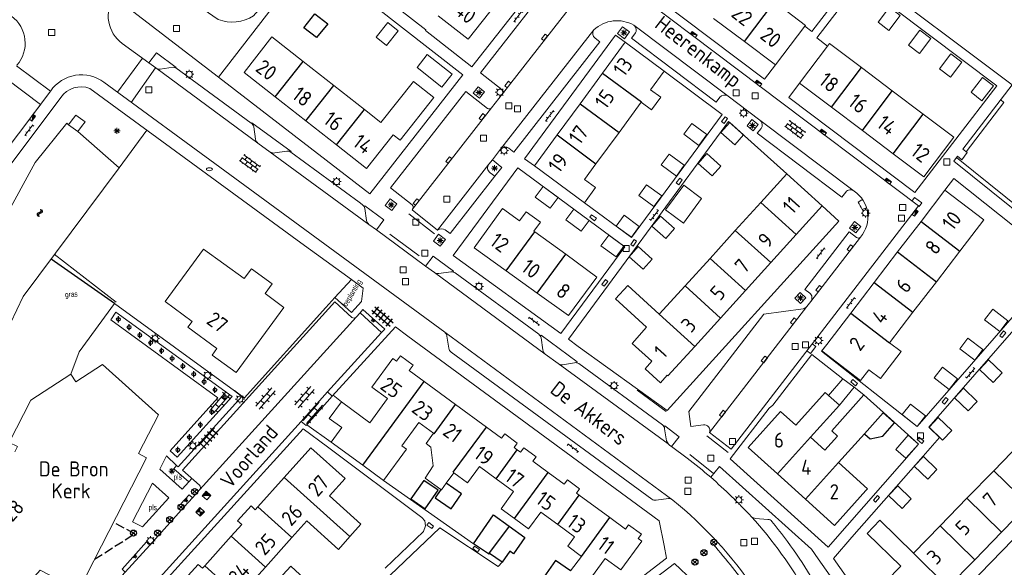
# Model space of a CAD drawing. Extents: x 168769 to 512904, y 516715 to 1559940.
# Tile 124 of 256: x 169807 to 169969, y 519538 to 519628. Entities that reach past the tile are written whole.
import ezdxf

# ---------------------------------------------------------------- set-up
doc = ezdxf.new("R2010")
doc.units = 0
doc.header["$MEASUREMENT"] = 0
doc.linetypes.add('OVERBOUW', pattern=[2, 1.5, -0.5])
doc.layers.get('0').update_dxf_attribs({"linetype": 'CONTINUOUS'})
for name, color, linetype, lineweight in [('B01_HOOFDGEBOUW', 10, 'CONTINUOUS', 0), ('B02_bijgebouw', 12, 'CONTINUOUS', 0), ('B04_KUNSTWERK', 32, 'CONTINUOUS', 0), ('B07_scheidingsmuur', 14, 'CONTINUOUS', 25), ('B16_LUIFEL', 6, 'OVERBOUW', 25), ('Q04_wegmarkering', 7, 'CONTINUOUS', 0), ('Q21_LANTAARNPAAL', 7, 'CONTINUOUS', 18), ('Q23_kolk', 7, 'CONTINUOUS', 18), ('Q26_BOOM', 7, 'CONTINUOUS', 18), ('Q28_rioolput', 7, 'CONTINUOUS', 18), ('Q722_RIOOLPUT_RWA', 5, 'CONTINUOUS', 18), ('Q723_RIOOLPUT_DWA', 32, 'CONTINUOUS', 18), ('Q92_BRANDKRAAN', 7, 'CONTINUOUS', 0), ('Q97_TROTTOIRKOLK', 7, 'CONTINUOUS', 0), ('S02_symb_open_verh', 7, 'CONTINUOUS', 13), ('T04_Haag', 72, 'CONTINUOUS', 0), ('T09_INSTEEKSLOOT', 72, 'CONTINUOUS', 0), ('T51_CULTUURSCHEIDING', 3, 'CONTINUOUS', 0), ('V00_kant_verharding', 252, 'CONTINUOUS', 0), ('V012_Kant_beton_verh', 252, 'CONTINUOUS', 0), ('V02_Kant_open_verh', 253, 'CONTINUOUS', 0), ('V03_kant_tegel_verh', 254, 'CONTINUOUS', 13), ('V04_Kant_op_inrit', 254, 'CONTINUOUS', 13), ('V11_VERKEERSDREMPEL', 7, 'CONTINUOUS', 0), ('W00_KANT_WATER', 140, 'CONTINUOUS', 0), ('Z19_Overigetekst', 7, 'CONTINUOUS', 0)]:
    doc.layers.add(name, color=color, linetype=linetype, lineweight=lineweight)
for name, color, linetype in [('B11_dakrand_hoofdgebouw', 20, 'CONTINUOUS'), ('B14_dakrand_bijgebouw', 30, 'CONTINUOUS'), ('Q22_Paal_steen', 32, 'CONTINUOUS'), ('Q51_fietsenrek', 32, 'CONTINUOUS'), ('S03_Tegels', 7, 'CONTINUOUS'), ('S04_Talud', 7, 'CONTINUOUS'), ('S05_Water', 132, 'CONTINUOUS'), ('T10_cultuurscheiding', 3, 'CONTINUOUS'), ('Z02_Huisnummer', 253, 'CONTINUOUS'), ('Z05_Cultuuraanduiding', 3, 'CONTINUOUS'), ('Z06_STRAATNAAM', 7, 'CONTINUOUS'), ('Z09_FUNCTIEAANDUIDING', 7, 'CONTINUOUS')]:
    doc.layers.add(name, color=color, linetype=linetype)
doc.styles.add('ISOCP', font='isocp.shx', dxfattribs={"height": 1.8})
doc.styles.get("Standard").update_dxf_attribs({"font": 'ISOB.SHX'})

# ---------------------------------------------------------------- blocks, each defined once
blk = doc.blocks.new('Q26')
at = {"color": 0}
for p, q in [((-1, 0), (1, 0)), ((-0.7, 0.7), (0.7, -0.7)), ((0.7, 0.7), (-0.7, -0.7)), ((0, 1), (0, -1))]:
    blk.add_line(p, q, dxfattribs=at)
blk = doc.blocks.new('Q92')
at = {"color": 0}
blk.add_ellipse((0, 0), major_axis=(-0.991, 0), ratio=0.499983, start_param=1.570796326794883, end_param=7.853981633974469, dxfattribs=at)
blk = doc.blocks.new('S024')
at = {"color": 0}
for p, q in [((0, 1.2), (6.7, 1.2)), ((0, 0), (6.7, 0)), ((0.2, 1.2), (0.2, 0)), ((1.25, 1.5), (1.25, 1.2)), ((1.25, 0), (1.25, -1.2)), ((2.3, 1.2), (2.3, 0)), ((3.35, 1.5), (3.35, 1.2)), ((3.35, 0), (3.35, -1.2)), ((4.4, 1.2), (4.4, 0)), ((5.45, 1.5), (5.45, 1.2)), ((5.45, 0), (5.45, -1.2)), ((6.5, 1.2), (6.5, 0)), ((0, -1.2), (6.7, -1.2)), ((0.2, -1.2), (0.2, -1.5)), ((2.3, -1.2), (2.3, -1.5)), ((4.4, -1.2), (4.4, -1.5)), ((6.5, -1.2), (6.5, -1.5))]:
    blk.add_line(p, q, dxfattribs=at)
blk = doc.blocks.new('S05')
at = {"color": 0}
for p, q in [((0.08, 0.3), (0.38, 0.59)), ((0.11, -0.19), (0.41, 0.09)), ((0.38, 0.59), (0.68, 0.71)), ((0.41, 0.09), (0.71, 0.21)), ((0.68, 0.71), (1.01, 0.62)), ((0.71, 0.21), (1.02, 0.12)), ((1.01, 0.62), (1.33, 0.37)), ((1.02, 0.12), (1.36, -0.12)), ((1.33, 0.37), (1.66, 0.13)), ((1.66, 0.13), (1.97, 0.04)), ((1.97, 0.04), (2.28, 0.16)), ((2.28, 0.16), (2.58, 0.44)), ((1.36, -0.12), (1.68, -0.37)), ((1.68, -0.37), (2, -0.46)), ((2, -0.46), (2.31, -0.33)), ((2.31, -0.33), (2.61, -0.05))]:
    blk.add_line(p, q, dxfattribs=at)
blk = doc.blocks.new('Q23')
at = {"color": 0}
blk.add_lwpolyline([(0.99, -0.5), (-0.99, -0.5), (-0.99, 0.5), (0.99, 0.5), (0.99, -0.5)], dxfattribs=at)
blk = doc.blocks.new('Q28')
at = {"color": 0}
blk.add_lwpolyline([(1, 1), (1, -1), (-1, -1), (-1, 1)], close=True, dxfattribs=at)
blk = doc.blocks.new('Q21')
at = {"color": 0}
for points in [[(-1.5, 0), (-1, 0)], [(-1.06, 1.06), (-0.71, 0.71)], [(0, 1.5), (0, 1)], [(1.06, 1.06), (0.71, 0.71)], [(1.5, 0), (1, 0)], [(-1.06, -1.06), (-0.71, -0.71)], [(0, -1.5), (0, -1)], [(1.06, -1.06), (0.71, -0.71)]]:
    blk.add_lwpolyline(points, dxfattribs=at)
blk.add_circle((0, 0), 1, dxfattribs=at)
blk = doc.blocks.new('Q97')
blk.add_hatch(color=256).paths.add_polyline_path([(-1, 1), (-1, 0), (1, 1)])
blk.add_line((1, 1), (-1, 0))
at = {"color": 0}
for points in [[(-1, 0), (-1, 1), (1, 1), (1, 0), (-1, 0)], [(0, 0.8), (0, 1)]]:
    blk.add_lwpolyline(points, dxfattribs=at)
blk = doc.blocks.new('S026')
for p, q in [((0, 0), (4.4, 0)), ((0.2, 0.5), (0.2, 0)), ((1.2, 0), (1.2, -0.5)), ((2.2, 0.5), (2.2, 0)), ((3.2, 0), (3.2, -0.5)), ((4.2, 0.5), (4.2, 0))]:
    blk.add_line(p, q)
blk = doc.blocks.new('Q723')
for points in [[(-1, 1), (1, -1)], [(-1, -1), (1, 1)], [(-1, -1), (1, -1), (1, 1), (-1, 1), (-1, -1)], [(0.8, 0.8), (-0.8, 0.8)], [(0.6, 0.6), (-0.6, 0.6)], [(0.4, 0.4), (-0.4, 0.4)], [(0.2, 0.2), (-0.2, 0.2)], [(0.8, -0.8), (-0.8, -0.8)], [(0.6, -0.6), (-0.6, -0.6)], [(0.4, -0.4), (-0.4, -0.4)], [(0.2, -0.2), (-0.2, -0.2)]]:
    blk.add_lwpolyline(points)
blk = doc.blocks.new('Q722')
for points in [[(-1, 1), (1, -1)], [(-1, -1), (1, -1), (1, 1), (-1, 1), (-1, -1)], [(-0.8, 0.8), (-1, 0.8)], [(-0.6, 0.6), (-1, 0.6)], [(-0.4, 0.4), (-1, 0.4)], [(-0.2, 0.2), (-1, 0.2)], [(-1, 0), (0, 0)], [(0.2, -0.2), (-1, -0.2)], [(0.4, -0.4), (-1, -0.4)], [(0.6, -0.6), (-1, -0.6)], [(0.8, -0.8), (-1, -0.8)]]:
    blk.add_lwpolyline(points)
blk = doc.blocks.new('Q22')
for points in [[(-0.719, -0.672), (0.702, 0.706)], [(-0.712, 0.671), (0.715, -0.672)]]:
    blk.add_lwpolyline(points)
blk.add_circle((0, 0), 1)
blk = doc.blocks.new('Q51')
blk.add_lwpolyline([(0, -1), (0, 1)])
blk.add_circle((0, 0), 0.6)
blk = doc.blocks.new('talud')
for p, q in [((0, 0.5), (0.5, 0.5)), ((0, 0.25), (1, 0.25)), ((0, 0), (0.5, 0)), ((0, -0.25), (1, -0.25)), ((0, -0.5), (0.5, -0.5))]:
    blk.add_line(p, q)
blk = doc.blocks.new('KLINKERS6')
for points in [[(-4, 0.75), (4, 0.75)], [(-3, 0.75), (-3, 1.6)], [(-1.5, -0.75), (-1.5, 0.75)], [(0, 0.75), (0, 1.6)], [(1.5, -0.75), (1.5, 0.75)], [(3, 0.75), (3, 1.6)], [(-4, -0.75), (4, -0.75)], [(-3, -1.6), (-3, -0.75)], [(0, -1.6), (0, -0.75)], [(3, -1.6), (3, -0.75)]]:
    blk.add_lwpolyline(points)
blk = doc.blocks.new('TEGELS6')
for points in [[(-4, 0.75), (4, 0.75)], [(-3, -1.6), (-3, 1.6)], [(-1.5, -1.6), (-1.5, 1.6)], [(0, -1.6), (0, 1.6)], [(1.5, -1.6), (1.5, 1.6)], [(3, -1.6), (3, 1.6)], [(-4, -0.75), (4, -0.75)]]:
    blk.add_lwpolyline(points)

msp = doc.modelspace()

# ---------------------------------------------------------------- linework, layer by layer
at = {"layer": 'B01_HOOFDGEBOUW'}
for points in [[(169880.43, 519634.69), (169885.39, 519630.79), (169880.74, 519624.92), (169875.8, 519628.81)], [(169936.33, 519627.1), (169936.42, 519627.22), (169931.32, 519631.08)], [(169921.28, 519628.38), (169926.37, 519624.53)], [(169931.48, 519620.68), (169936.33, 519627.1)], [(169848.86, 519615.42), (169843.74, 519619.44), (169848.34, 519625.3), (169853.48, 519621.26)], [(169913.13, 519619.67), (169906.67, 519624.42), (169902.93, 519619.33)], [(169926.37, 519624.53), (169931.48, 519620.68)], [(169940.1, 519623.78), (169935.48, 519617.68), (169940.76, 519613.69)], [(169945.69, 519620.24), (169940.43, 519624.22), (169940.1, 519623.78)], [(169853.48, 519621.26), (169858.55, 519617.29)], [(169902.93, 519619.33), (169899.22, 519614.27)], [(169913.13, 519619.67), (169910.86, 519616.59), (169912.56, 519615.38), (169911.01, 519613.28), (169909.33, 519614.51)], [(169950.78, 519616.39), (169945.69, 519620.24)], [(169858.55, 519617.29), (169863.61, 519613.31)], [(169859, 519607.46), (169863.96, 519603.55), (169868.39, 519609.15), (169869.53, 519608.28), (169875.06, 519615.28), (169871.7, 519617.93), (169866.35, 519611.16), (169863.61, 519613.31)], [(169955.87, 519612.55), (169950.78, 519616.39)], [(169853.93, 519611.44), (169848.86, 519615.42)], [(169899.22, 519614.27), (169895.46, 519609.15)], [(169909.33, 519614.51), (169905.66, 519609.53)], [(169940.76, 519613.69), (169945.85, 519609.85)], [(169955.99, 519602.18), (169960.93, 519608.73), (169955.87, 519612.55)], [(169859, 519607.46), (169853.93, 519611.44)], [(169895.46, 519609.15), (169891.68, 519604)], [(169905.66, 519609.53), (169901.84, 519604.34)], [(169945.85, 519609.85), (169950.94, 519606)], [(169950.94, 519606), (169955.99, 519602.18)], [(169899.95, 519597.92), (169901.78, 519600.42), (169899.93, 519601.74), (169901.84, 519604.34)], [(169891.68, 519604), (169899.95, 519597.92)], [(169933.35, 519602.71), (169929.05, 519597.97)], [(169939.22, 519597.39), (169933.35, 519602.71)], [(169961.93, 519589.93), (169965.88, 519595.09), (169959.47, 519600), (169955.52, 519594.84)], [(169929.05, 519597.97), (169924.86, 519593.34)], [(169887.04, 519586.66), (169881.73, 519590.47), (169886.44, 519596.95), (169889.23, 519594.92), (169890.32, 519596.42), (169892.68, 519594.7), (169891.59, 519593.2), (169891.74, 519593.1)], [(169939.22, 519597.39), (169934.92, 519592.65)], [(169955.52, 519594.84), (169951.65, 519589.8)], [(169891.74, 519593.1), (169896.86, 519589.41)], [(169924.86, 519593.34), (169920.69, 519588.73)], [(169934.92, 519592.65), (169930.73, 519588.03)], [(169843.78, 519585.39), (169837.07, 519590.27), (169830.7, 519581.59), (169835.16, 519578.31), (169834.45, 519577.35), (169839.27, 519573.82), (169838.5, 519572.76), (169842.43, 519569.88), (169850.3, 519580.64), (169847.21, 519582.92), (169848.38, 519584.52), (169844.95, 519587), (169843.78, 519585.39)], [(169951.65, 519589.8), (169947.78, 519584.74)], [(169958.06, 519584.88), (169961.93, 519589.93)], [(169896.86, 519589.41), (169902.01, 519585.65)], [(169920.69, 519588.73), (169916.57, 519584.18)], [(169930.73, 519588.03), (169926.55, 519583.43)], [(169892.16, 519582.99), (169887.04, 519586.66)], [(169902.01, 519585.65), (169897.34, 519579.27)], [(169947.78, 519584.74), (169943.91, 519579.7)], [(169954.19, 519579.83), (169958.06, 519584.88)], [(169897.34, 519579.27), (169892.16, 519582.99)], [(169918.16, 519574.19), (169913.73, 519569.31), (169913.62, 519569.41), (169912.52, 519568.19), (169909.96, 519570.5), (169911.07, 519571.73), (169907.8, 519574.69), (169910.22, 519577.36), (169905.08, 519582.02), (169907.1, 519584.25), (169912.31, 519579.49)], [(169916.57, 519584.18), (169912.31, 519579.49)], [(169926.55, 519583.43), (169922.42, 519578.88)], [(169950.32, 519574.79), (169954.19, 519579.83)], [(169922.42, 519578.88), (169918.16, 519574.19)], [(169943.91, 519579.7), (169939.96, 519574.53)], [(169950.32, 519574.79), (169952.23, 519573.33), (169948.82, 519568.88), (169946.91, 519570.34), (169945.52, 519568.53), (169939.12, 519573.44), (169939.96, 519574.53)], [(169859.81, 519565.03), (169864.5, 519561.58), (169867.43, 519565.57), (169864.83, 519567.47), (169868.3, 519572.2)], [(169868.3, 519572.2), (169868.91, 519571.75), (169869.57, 519572.65), (169871.67, 519571.11), (169871.01, 519570.21)], [(169784.18, 519530.8), (169795.26, 519520.78), (169795.61, 519521.17), (169796.23, 519520.61), (169798.62, 519523.26), (169798, 519523.81), (169810.09, 519537.2), (169816.44, 519533.93), (169827.66, 519555.8), (169826.32, 519556.48), (169829.6, 519562.87), (169820.38, 519571.2), (169815.95, 519568.33), (169815.14, 519569.59), (169808.54, 519565.32), (169804.97, 519558.32), (169806.31, 519557.64), (169805.88, 519556.79)], [(169873.5, 519568.38), (169871.01, 519570.21)], [(169878.64, 519564.61), (169873.5, 519568.38)], [(169940.25, 519566.09), (169939.69, 519566.58), (169934.87, 519561.16), (169932.32, 519563.46), (169926.99, 519557.51), (169931.8, 519553.16)], [(169942.06, 519564.49), (169940.25, 519566.09)], [(169946.06, 519566.18), (169940.79, 519560.24)], [(169949.33, 519563.27), (169946.06, 519566.18)], [(169863.35, 519554.55), (169858.13, 519558.38), (169859.88, 519560.77), (169857.8, 519562.29), (169859.81, 519565.03)], [(169883.75, 519560.86), (169878.64, 519564.61)], [(169937.27, 519559.21), (169942.06, 519564.49)], [(169949.28, 519563.22), (169946.18, 519559.77)], [(169949.33, 519563.27), (169949.28, 519563.22)], [(169872.6, 519561.62), (169869.78, 519557.77), (169870.56, 519557.19), (169866.77, 519552.04)], [(169872.6, 519561.62), (169875.03, 519559.84)], [(169886.24, 519559.03), (169883.75, 519560.86)], [(169937.27, 519559.21), (169939.64, 519557.06), (169941.74, 519559.38), (169940.79, 519560.24)], [(169875.03, 519559.84), (169873.8, 519558.13), (169874.58, 519557.56)], [(169888.86, 519557.1), (169888.32, 519557.5), (169888.86, 519558.23), (169886.78, 519559.75), (169886.24, 519559.03)], [(169946.18, 519559.77), (169941.9, 519555.01)], [(169857.84, 519549.48), (169860.43, 519552.35), (169854.79, 519557.43), (169850.38, 519552.53)], [(169874.99, 519554.44), (169874.58, 519557.56)], [(169888.86, 519557.1), (169889.4, 519556.71), (169889.94, 519557.43), (169891.98, 519555.94), (169891.44, 519555.21)], [(169967.52, 519553.64), (169971.96, 519558.2)], [(169866.77, 519552.04), (169863.35, 519554.55)], [(169874.99, 519554.44), (169873.66, 519552.44), (169876.22, 519550.56)], [(169882.61, 519554.33), (169880.66, 519551.67), (169878.4, 519553.33)], [(169885.35, 519552.32), (169882.61, 519554.33)], [(169893.98, 519553.35), (169891.44, 519555.21)], [(169941.9, 519555.01), (169946.7, 519550.66), (169946.43, 519550.37)], [(169850.38, 519552.53), (169846, 519547.67)], [(169878.4, 519553.33), (169877.12, 519551.57)], [(169888.24, 519550.2), (169885.35, 519552.32)], [(169896.61, 519551.42), (169893.98, 519553.35)], [(169898.61, 519549.95), (169899.14, 519550.68), (169897.14, 519552.15), (169896.61, 519551.42)], [(169936.46, 519548.94), (169931.8, 519553.16)], [(169963.1, 519549.1), (169967.52, 519553.64)], [(169876.22, 519550.56), (169876.32, 519550.49)], [(169877.12, 519551.57), (169876.32, 519550.49)], [(169857.84, 519549.48), (169863.04, 519544.8)], [(169888.24, 519550.2), (169886.17, 519547.37)], [(169899.09, 519549.6), (169898.61, 519549.95)], [(169904.13, 519545.9), (169899.09, 519549.6)], [(169946.43, 519550.37), (169941.23, 519544.62), (169936.46, 519548.94)], [(169958.66, 519544.54), (169963.1, 519549.1)], [(169841.62, 519542.82), (169843.38, 519544.76), (169842.67, 519545.39), (169844.89, 519547.85), (169845.59, 519547.22), (169846, 519547.67)], [(169886.17, 519547.37), (169888.39, 519545.74)], [(169973.25, 519548.06), (169968.83, 519543.52)], [(169888.39, 519545.74), (169890.72, 519544.03)], [(169892.76, 519546.81), (169890.72, 519544.03)], [(169895.54, 519544.77), (169892.76, 519546.81)], [(169906.7, 519544.01), (169904.13, 519545.9)], [(169851.63, 519542.6), (169854.11, 519545.35), (169859.31, 519540.66), (169861.21, 519542.77)], [(169861.21, 519542.77), (169863.04, 519544.8)], [(169899.44, 519539.51), (169897.18, 519541.17), (169898.33, 519542.72), (169895.54, 519544.77)], [(169909.41, 519542.02), (169908.83, 519542.45), (169909.36, 519543.18), (169907.23, 519544.74), (169906.7, 519544.01)], [(169949.69, 519535.34), (169952.18, 519537.89), (169946.62, 519543.31), (169948.72, 519545.46), (169954.27, 519540.04)], [(169954.27, 519540.04), (169958.66, 519544.54)], [(169841.62, 519542.82), (169837.25, 519537.96)], [(169847.26, 519537.74), (169851.63, 519542.6)], [(169968.83, 519543.52), (169964.39, 519538.96)], [(169909.41, 519542.02), (169905.93, 519537.27), (169903.38, 519539.14), (169900.53, 519535.27), (169902.99, 519533.47), (169899.92, 519529.29), (169894.73, 519533.1), (169895.62, 519534.31)], [(169897.66, 519537.09), (169899.44, 519539.51)], [(169832.87, 519533.1), (169834.67, 519535.09), (169833.95, 519535.74), (169836.15, 519538.19), (169836.87, 519537.54), (169837.25, 519537.96)], [(169842.88, 519532.88), (169847.26, 519537.74)], [(169964.39, 519538.96), (169959.97, 519534.42)]]:
    msp.add_lwpolyline(points, dxfattribs=at)
at = {"layer": 'B02_bijgebouw'}
for points in [[(169950.23, 519626.38), (169948.43, 519627.75), (169950.31, 519630.2), (169952.1, 519628.83), (169950.23, 519626.38)], [(169867.28, 519623.9), (169865.56, 519625.27), (169867.48, 519627.68)], [(169869.2, 519626.31), (169867.48, 519627.68)], [(169867.28, 519623.9), (169869.2, 519626.31)], [(169955.27, 519622.59), (169953.48, 519623.97), (169955.35, 519626.42), (169957.15, 519625.04), (169955.27, 519622.59)], [(169878.08, 519619.17), (169876.42, 519617), (169872.33, 519620.27), (169873.98, 519622.4), (169878.08, 519619.17)], [(169960.39, 519618.68), (169958.58, 519620.04), (169960.45, 519622.53), (169962.25, 519621.16), (169960.39, 519618.68)], [(169965.59, 519614.78), (169963.81, 519616.16), (169965.69, 519618.62), (169967.47, 519617.24), (169965.59, 519614.78)], [(169918.86, 519607.4), (169916.37, 519609.24), (169917.68, 519611.02), (169920.17, 519609.18), (169918.86, 519607.4)], [(169922.47, 519609.54), (169924.76, 519607.49), (169926.22, 519609.11), (169923.93, 519611.16), (169922.47, 519609.54)], [(169915.13, 519602.33), (169912.64, 519604.17), (169913.95, 519605.95), (169916.44, 519604.11), (169915.13, 519602.33)], [(169918.7, 519604.4), (169921.02, 519602.34), (169922.48, 519603.98), (169920.16, 519606.04), (169918.7, 519604.4)], [(169911.39, 519597.28), (169908.9, 519599.13), (169910.21, 519600.9), (169912.7, 519599.06), (169911.39, 519597.28)], [(169895.6, 519598.77), (169894.3, 519597), (169891.81, 519598.84), (169893.11, 519600.61), (169895.6, 519598.77)], [(169913.35, 519596.75), (169916.3, 519594.56), (169919.3, 519598.61), (169916.35, 519600.8), (169913.35, 519596.75)], [(169900.7, 519595), (169899.4, 519593.22), (169896.89, 519595.07), (169898.2, 519596.84), (169900.7, 519595)], [(169907.69, 519592.23), (169905.18, 519594.06), (169906.48, 519595.84), (169908.99, 519594.01), (169907.69, 519592.23)], [(169911.06, 519594.03), (169913.41, 519592.01), (169914.84, 519593.67), (169912.49, 519595.69), (169911.06, 519594.03)], [(169906.47, 519590.72), (169905.16, 519588.96), (169902.67, 519590.81), (169903.99, 519592.57), (169906.47, 519590.72)], [(169907.34, 519589.01), (169909.67, 519586.96), (169911.14, 519588.62), (169908.81, 519590.68), (169907.34, 519589.01)], [(169969.88, 519578.4), (169967.4, 519580.33), (169966.03, 519578.58), (169968.51, 519576.65), (169969.88, 519578.4)], [(169964.41, 519571.9), (169961.95, 519573.8), (169963.27, 519575.57), (169965.73, 519573.67), (169964.41, 519571.9)], [(169967.41, 519568.24), (169968.92, 519569.84), (169966.68, 519571.99), (169965.17, 519570.39), (169967.41, 519568.24)], [(169961.55, 519568.81), (169959.08, 519570.75), (169957.7, 519568.99), (169960.18, 519567.06), (169961.55, 519568.81)], [(169942.63, 519568.82), (169940.25, 519566.09)], [(169944.48, 519567.45), (169942.63, 519568.82)], [(169944.48, 519567.45), (169942.06, 519564.49)], [(169963.28, 519563.52), (169964.79, 519565.11), (169962.55, 519567.27), (169961.04, 519565.67), (169963.28, 519563.52)], [(169956.25, 519562.74), (169953.77, 519564.67), (169952.4, 519562.92), (169954.88, 519560.98), (169956.25, 519562.74)], [(169959.09, 519558.71), (169960.6, 519560.3), (169958.36, 519562.45), (169956.85, 519560.86), (169959.09, 519558.71)], [(169953.01, 519555.71), (169951.34, 519557.18), (169953.4, 519559.52), (169955.08, 519558.05), (169953.01, 519555.71)], [(169956.65, 519552.25), (169958.16, 519553.84), (169955.93, 519555.99), (169954.41, 519554.4), (169956.65, 519552.25)], [(169952.41, 519547.41), (169953.92, 519549.01), (169951.68, 519551.16), (169950.17, 519549.56), (169952.41, 519547.41)]]:
    msp.add_lwpolyline(points, dxfattribs=at)
at = {"layer": 'B04_KUNSTWERK'}
msp.add_lwpolyline([(169816.91, 519610.49), (169816.3, 519609.69), (169814.77, 519610.81), (169815.2, 519611.38), (169815.97, 519612.41), (169817.51, 519611.29)], close=True, dxfattribs=at)
at = {"layer": 'B07_scheidingsmuur'}
for points in [[(169926.37, 519624.53), (169931.32, 519631.08)], [(169848.86, 519615.42), (169853.48, 519621.26)], [(169902.93, 519619.33), (169909.38, 519614.58)], [(169940.76, 519613.69), (169945.69, 519620.24)], [(169853.93, 519611.44), (169858.55, 519617.29)], [(169945.85, 519609.85), (169950.78, 519616.39)], [(169899.22, 519614.27), (169905.66, 519609.53)], [(169909.33, 519614.51), (169909.38, 519614.58)], [(169859, 519607.46), (169863.61, 519613.31)], [(169950.94, 519606), (169955.87, 519612.55)], [(169895.46, 519609.15), (169901.84, 519604.34)], [(169929.05, 519597.97), (169934.92, 519592.65)], [(169955.52, 519594.84), (169961.93, 519589.93)], [(169887.04, 519586.66), (169891.74, 519593.1)], [(169924.86, 519593.34), (169930.73, 519588.03)], [(169951.65, 519589.8), (169958.06, 519584.88)], [(169892.16, 519582.99), (169896.86, 519589.41)], [(169920.69, 519588.73), (169926.55, 519583.43)], [(169947.78, 519584.74), (169954.19, 519579.83)], [(169916.57, 519584.18), (169922.42, 519578.88)], [(169857.27, 519580.59), (169843.75, 519565.62), (169843.36, 519565.93), (169842.19, 519566.87)], [(169912.31, 519579.49), (169918.16, 519574.19)], [(169943.91, 519579.7), (169950.32, 519574.79)], [(169863.35, 519554.55), (169873.5, 519568.38)], [(169875.15, 519559.75), (169878.64, 519564.61)], [(169878.29, 519553.41), (169883.75, 519560.86)], [(169875.03, 519559.84), (169875.15, 519559.75)], [(169931.8, 519553.16), (169937.27, 519559.21)], [(169885.35, 519552.32), (169888.86, 519557.1)], [(169936.46, 519548.94), (169941.9, 519555.01)], [(169850.38, 519552.53), (169861.21, 519542.77)], [(169878.29, 519553.41), (169878.4, 519553.33)], [(169888.39, 519545.74), (169893.98, 519553.35)], [(169967.52, 519553.64), (169973.25, 519548.06)], [(169895.54, 519544.77), (169899.09, 519549.6)], [(169963.1, 519549.1), (169968.83, 519543.52)], [(169846, 519547.67), (169851.63, 519542.6)], [(169899.44, 519539.51), (169904.13, 519545.9)], [(169887.49, 519544.51), (169884.1, 519539.9)], [(169958.66, 519544.54), (169964.39, 519538.96)], [(169841.62, 519542.82), (169847.26, 519537.74)], [(169959.97, 519534.42), (169954.27, 519540.04)], [(169837.25, 519537.96), (169842.88, 519532.88)]]:
    msp.add_lwpolyline(points, dxfattribs=at)
at = {"layer": 'B11_dakrand_hoofdgebouw'}
msp.add_lwpolyline([(169897.66, 519537.09), (169895.15, 519538.8), (169893.24, 519536.09), (169895.62, 519534.31)], dxfattribs=at)
at = {"layer": 'B14_dakrand_bijgebouw'}
for points in [[(169855.43, 519629.15), (169857.55, 519627.47), (169855.7, 519625.24), (169853.6, 519626.79), (169855.43, 519629.15)], [(169946.26, 519559.69), (169947.13, 519558.92), (169949.23, 519559.34), (169951.12, 519561.56), (169949.28, 519563.22)], [(169946.18, 519559.77), (169946.26, 519559.69)], [(169873.43, 519552.06), (169871.28, 519549.01), (169873.62, 519547.37), (169875.77, 519550.42), (169873.43, 519552.06)], [(169881.64, 519541.59), (169884.92, 519546.36), (169887.49, 519544.51)], [(169887.49, 519544.51), (169890.1, 519542.63), (169888.21, 519539.9), (169887.62, 519540.36), (169886.34, 519538.55)], [(169884.1, 519539.9), (169881.64, 519541.59)], [(169886.34, 519538.55), (169884.28, 519540), (169884.16, 519539.86), (169884.1, 519539.9)], [(169852.44, 519533.07), (169854.42, 519535.15), (169851.44, 519537.87), (169849.46, 519535.75)]]:
    msp.add_lwpolyline(points, dxfattribs=at)
at = {"layer": 'B14_dakrand_bijgebouw', "flags": 128}
msp.add_lwpolyline([(169876.22, 519550.56), (169875.29, 519549.2), (169877.95, 519547.36), (169879.65, 519549.83), (169877.12, 519551.57)], dxfattribs=at)
at = {"layer": 'B16_LUIFEL'}
msp.add_lwpolyline([(169819.05, 519539.04), (169825.71, 519543.25), (169822.18, 519545.11)], dxfattribs=at)
at = {"layer": 'Q04_wegmarkering'}
for points in [[(169886.42, 519615.92), (169900.63, 519634.13)], [(169908.11, 519627.23), (169923.67, 519615.53)], [(169886.1, 519606.75), (169901.5, 519626.47)], [(169829.16, 519620.18), (169846.02, 519607.78)], [(169871.57, 519596.87), (169884.62, 519613.59)], [(169928.91, 519611.57), (169944.48, 519599.82)], [(169848.08, 519606.3), (169864.35, 519594.34)], [(169875.68, 519593.41), (169884.15, 519604.27)], [(169945.53, 519592.25), (169937.31, 519581.62)], [(169875.17, 519586.37), (169893.46, 519572.93)], [(169936.68, 519580.78), (169920.62, 519559.95)], [(169876.88, 519576.52), (169914.53, 519548.8)], [(169895.6, 519571.36), (169913.77, 519558.1)]]:
    msp.add_lwpolyline(points, dxfattribs=at)
msp.add_lwpolyline([(169927.53, 519546.06, -0.055739), (169936.77, 519533.19), (169942.3, 519523.22)], format="xyb", dxfattribs=at)
at = {"layer": 'T04_Haag'}
msp.add_lwpolyline([(169822.62, 519581.51), (169812.39, 519589.41)], dxfattribs=at)
at = {"layer": 'T09_INSTEEKSLOOT'}
msp.add_lwpolyline([(169854.91, 519638.52), (169851.42, 519634.06, 0.054322), (169845.28, 519628.8, -0.250081), (169839.49, 519628.21), (169835.38, 519630.99, -0.235406), (169833.69, 519635.73, -0.093625), (169837.15, 519647.24), (169863.61, 519682.47)], format="xyb", dxfattribs=at)
at = {"layer": 'T10_cultuurscheiding'}
for points in [[(169822.37, 519581.3), (169811.87, 519588.62)], [(169861.46, 519585.24), (169858.71, 519582.25)]]:
    msp.add_lwpolyline(points, dxfattribs=at)
at = {"layer": 'T51_CULTUURSCHEIDING'}
for points in [[(169851.42, 519634.06), (169839.53, 519618.64)], [(169962.97, 519606.33), (169969.2, 519614.49), (169968.68, 519614.9)], [(169823.11, 519603.67), (169827.69, 519609.91)], [(169980.18, 519590.24), (169961.39, 519605.4)]]:
    msp.add_lwpolyline(points, dxfattribs=at)
at = {"layer": 'V00_kant_verharding'}
for p, q in [((169818.28, 519616.79), (169853.1, 519591.32)), ((169853.1, 519591.32), (169861.46, 519585.24)), ((169870.8, 519575.89), (169912.28, 519545.39)), ((169859.81, 519565.03), (169858.47, 519566.14)), ((169873.11, 519545.94), (169857.5, 519557.61)), ((169873.61, 519545.37), (169873.11, 519545.94)), ((169873.39, 519543.6), (169873.7, 519544.54)), ((169873.7, 519544.54), (169873.61, 519545.37)), ((169912.28, 519545.39), (169913.12, 519541.31)), ((169867.06, 519537.57), (169873.39, 519543.6))]:
    msp.add_line(p, q, dxfattribs=at)
for points in [[(169931.48, 519620.68), (169929.68, 519618.34), (169898.71, 519641.72), (169898.6, 519641.62), (169898.07, 519642.02), (169911.57, 519659.85), (169921.7, 519652.22), (169944.33, 519635.11), (169937.5, 519626.23), (169936.33, 519627.1)], [(169856.15, 519640.17), (169873.77, 519626.47), (169873.68, 519626.37), (169881.34, 519620.37), (169897.02, 519640.38)], [(169864.51, 519599.39), (169879.86, 519619.06), (169855.2, 519638.31)], [(169945.31, 519636.38), (169970.58, 519617.38), (169962.44, 519606.75), (169963.14, 519606.2), (169962.25, 519605.03), (169961.54, 519605.59), (169960.92, 519604.78), (169979.71, 519589.71), (169980.32, 519590.4), (169981.78, 519589.22), (169981.22, 519588.52), (169987.93, 519583.1), (169997.09, 519596.44), (170024.11, 519577.93)], [(169935.48, 519617.68), (169933.69, 519615.31), (169954.51, 519599.62), (169968.05, 519617.25), (169945.37, 519634.34), (169938.3, 519625.14), (169940.1, 519623.78)], [(169822.24, 519631.96), (169839.53, 519618.64)], [(169906.24, 519627), (169905.43, 519625.85), (169906.55, 519625.01), (169907.36, 519626.15), (169906.24, 519627)], [(169906.67, 519624.42), (169905.06, 519625.6), (169890.07, 519605.18)], [(169828.04, 519621.01), (169829.27, 519622.68), (169832.53, 519620.28), (169832.49, 519620.2)], [(169844.94, 519611.06), (169832.49, 519620.2)], [(169913.12, 519619.67), (169922.7, 519612.48), (169907.72, 519592.18), (169899.95, 519597.92)], [(169839.53, 519618.64), (169864.51, 519599.39)], [(169881.6, 519616.02), (169882.63, 519615.21), (169883.42, 519616.24), (169882.39, 519617.05), (169881.6, 519616.02)], [(169813.51, 519615.28), (169802.78, 519601.05), (169794.74, 519591.06), (169791.45, 519584.49), (169787.58, 519576.06), (169776.07, 519550.07), (169775.59, 519549.28), (169746.74, 519514.68), (169742.68, 519510.25)], [(169844.94, 519611.06), (169845.01, 519611.13), (169851.51, 519606.36)], [(169898.92, 519574.19), (169897.3, 519575.37), (169908.21, 519590.2), (169923.76, 519611.34), (169933.35, 519602.71)], [(169926.79, 519610.62), (169927.82, 519609.81), (169928.61, 519610.86), (169927.58, 519611.66), (169926.79, 519610.62)], [(169851.51, 519606.36), (169851.49, 519606.25)], [(169862.74, 519598.01), (169851.49, 519606.25)], [(169884.15, 519604.27), (169884.75, 519604.99)], [(169885.16, 519602.29), (169886.31, 519603.73), (169884.75, 519604.99)], [(169891.68, 519604), (169890.07, 519605.18)], [(169876.97, 519593.44), (169877.8, 519592.83), (169885.16, 519602.29), (169884.36, 519602.88)], [(169978.44, 519587.97), (169960.93, 519601.92), (169959.47, 519600)], [(169862.74, 519598.01), (169863.27, 519597.61)], [(169868.14, 519596.64), (169868.97, 519597.76), (169867.85, 519598.59), (169867.02, 519597.46), (169868.14, 519596.64)], [(169865.6, 519593.42), (169866.84, 519595.07), (169863.69, 519597.4), (169863.55, 519597.28)], [(169871.48, 519596.76), (169875.68, 519593.41)], [(169924.15, 519557.24), (169955.09, 519597.39)], [(169939.22, 519597.39), (169941.94, 519594.86)], [(169898.92, 519574.19), (169913.58, 519563.59), (169941.94, 519594.86)], [(169944.77, 519592.96), (169945.6, 519594.02), (169944.56, 519594.81), (169943.73, 519593.74), (169944.77, 519592.96)], [(169865.6, 519593.42), (169873.72, 519587.43)], [(169876.13, 519590.74), (169876.99, 519591.87), (169875.85, 519592.72), (169875, 519591.59), (169876.13, 519590.74)], [(169878.25, 519586.49), (169878.31, 519586.61), (169874.95, 519589.11), (169873.72, 519587.43)], [(169939.07, 519573.39), (169954.86, 519560.95), (169978.44, 519587.97)], [(169996.28, 519568.62), (169961.6, 519532.89), (169961.71, 519532.73), (169952.37, 519523.15), (169941.05, 519539.15), (169944.09, 519542.68), (169955.86, 519556.06), (169958.59, 519559.15), (169956.83, 519560.84), (169979.61, 519586.95), (169992.56, 519576.49)], [(169935.54, 519583.09), (169934.66, 519582.13), (169935.62, 519581.27), (169936.51, 519582.23), (169935.54, 519583.09)], [(169898.66, 519571.49), (169898.74, 519571.66), (169892.8, 519576.03), (169892.65, 519575.93)], [(169939.07, 519573.39), (169939.96, 519574.53)], [(169942.63, 519568.82), (169937.5, 519572.84), (169931.06, 519564.46), (169930.47, 519563.97), (169924.02, 519555.6)], [(169908.64, 519566.97), (169913.45, 519563.43)], [(169946.06, 519566.18), (169944.48, 519567.45)], [(169940.17, 519541.05), (169955.09, 519558.06), (169949.33, 519563.27)], [(169914.33, 519557.65), (169915.59, 519559.25), (169913.2, 519561.05), (169913.07, 519560.94)], [(169920.62, 519559.95), (169924.15, 519557.24)], [(169940.17, 519541.05), (169924.02, 519555.6)], [(169945.54, 519517.46), (169950.26, 519519.15), (169947.51, 519526.4), (169938.53, 519539.12), (169937.45, 519540.69), (169922.26, 519554.35), (169920.8, 519552.57)], [(169866.77, 519552.04), (169881.64, 519541.59)], [(169886.34, 519538.55), (169885.68, 519537.84), (169876.07, 519544.22), (169858.59, 519527.51), (169848.98, 519518.9)]]:
    msp.add_lwpolyline(points, dxfattribs=at)
for points in [[(169955.09, 519597.39), (169902.8, 519636.87), (169900.63, 519634.13, -0.414627), (169899.96, 519634.04), (169898.42, 519635.22), (169897.18, 519636.2), (169896.39, 519636.82), (169882.77, 519619.37), (169886.34, 519616.58, -0.430604), (169886.42, 519615.92), (169884.62, 519613.59, -0.3889), (169883.94, 519613.49), (169880.37, 519616.3), (169867.9, 519600.38), (169871.48, 519597.57, -0.363224), (169871.57, 519596.87), (169871.48, 519596.76)], [(169822.24, 519631.96, 0.395798), (169823.61, 519624.23), (169828.04, 519621.01)], [(169806.24, 519620.62, 0.437283), (169805.35, 519628.74)], [(169884.75, 519604.99), (169886.1, 519606.75, -0.39218), (169887.46, 519606.96), (169888.31, 519606.3), (169902.5, 519624.48), (169901.72, 519625.09, -0.401703), (169901.5, 519626.47, -0.333322), (169908.11, 519627.23, -0.424717), (169908.29, 519625.84), (169907.69, 519625.09), (169921.68, 519614.52), (169922.31, 519615.34, -0.391678), (169923.67, 519615.53), (169928.91, 519611.57, -0.385493), (169929.13, 519610.18), (169928.49, 519609.39), (169942.46, 519598.84), (169943.11, 519599.67, -0.422539), (169944.48, 519599.82, -0.450939), (169945.53, 519592.25, -0.405218), (169944.85, 519592.19), (169943.65, 519593.12), (169936.34, 519583.6), (169937.14, 519582.99, -0.417926), (169937.31, 519581.62), (169936.68, 519580.78, -0.183478), (169936.05, 519580.41), (169929.58, 519579.53), (169917.2, 519563.45), (169917.53, 519560.98), (169919.58, 519561.24, -0.551026), (169920.62, 519559.95)], [(169832.49, 519620.2, 0.096379), (169832.04, 519620.31), (169829.89, 519619.97, -0.204216), (169829.16, 519620.18), (169828.04, 519621.01)], [(169801.13, 519602.19), (169811.81, 519616.38, -0.429544), (169820.59, 519617.81), (169840.58, 519603.17), (169876.88, 519576.52, -0.209902), (169877.24, 519575.9), (169877.54, 519573.88, 0.193543), (169877.92, 519573.25), (169911.05, 519548.96, 0.199675), (169911.78, 519548.77), (169913.8, 519549.05, -0.200823), (169914.53, 519548.8, -0.074218), (169928.06, 519534.06, -0.178145), (169928.23, 519533.34), (169927.86, 519531.54)], [(169851.49, 519606.25, 0.185112), (169850.82, 519606.45), (169848.8, 519606.14, -0.1737), (169848.08, 519606.3), (169846.02, 519607.78, -0.166181), (169845.62, 519608.4), (169845.33, 519610.44, 0.203677), (169844.94, 519611.06)], [(169884.36, 519602.88, -0.417733), (169884.15, 519604.27)], [(169863.27, 519597.61, -0.111129), (169863.55, 519597.28, -0.111129)], [(169863.55, 519597.28, -0.082045), (169863.66, 519596.98), (169863.95, 519594.97, 0.162997), (169864.35, 519594.34), (169865.6, 519593.42)], [(169875.68, 519593.41, -0.307457), (169876.97, 519593.44)], [(169873.72, 519587.43), (169875.17, 519586.37, 0.167307), (169875.88, 519586.21), (169877.9, 519586.52, -0.088934), (169878.25, 519586.49)], [(169878.25, 519586.49, -0.09514), (169878.59, 519586.32), (169892.43, 519576.19, -0.072903), (169892.65, 519575.93, -0.072903)], [(169892.65, 519575.93, -0.071522), (169892.79, 519575.62), (169893.06, 519573.61, 0.182596), (169893.46, 519572.93), (169895.6, 519571.36, 0.190396), (169896.3, 519571.16), (169898.33, 519571.5, -0.077194), (169898.66, 519571.49, -0.077194)], [(169898.66, 519571.49, -0.092901), (169899.04, 519571.34), (169912.82, 519561.23, -0.095456), (169913.07, 519560.94)], [(169913.07, 519560.94, -0.093722), (169913.19, 519560.59), (169913.52, 519558.59, 0.217658), (169914.33, 519557.65)], [(169914.33, 519557.65), (169916.93, 519555.71, -0.016565), (169920.8, 519552.57)], [(169920.8, 519552.57, -0.024163), (169927.53, 519546.06, 0.185264), (169928.21, 519545.78), (169930.23, 519545.62, -0.234277), (169930.88, 519545.26, -0.046041), (169938.51, 519534.16), (169942.71, 519526.66, -0.20099), (169942.8, 519525.91), (169942.22, 519523.97, 0.194141), (169942.3, 519523.22), (169945.54, 519517.46)]]:
    msp.add_lwpolyline(points, format="xyb", dxfattribs=at)
msp.add_lwpolyline([(169896.03, 519576.32), (169906.61, 519590.66), (169888.96, 519603.67), (169878.26, 519589.19)], close=True, dxfattribs=at)
msp.add_arc((169816.84, 519613.07), 4, 68.8727, 146.2796, dxfattribs=at)
at = {"layer": 'V012_Kant_beton_verh'}
msp.add_lwpolyline([(169866.44, 519576.5), (169866.96, 519577.06), (169863.38, 519580.29), (169862.89, 519579.73)], dxfattribs=at)
at = {"layer": 'V02_Kant_open_verh'}
msp.add_lwpolyline([(169857.53, 519566.66), (169866.44, 519576.5), (169862.89, 519579.73), (169862.26, 519579.03, -0.407147), (169861.54, 519578.99), (169858.71, 519581.54), (169833.6, 519553.74), (169836.39, 519551.26, -0.367607), (169836.44, 519550.54), (169835.22, 519549.17), (169833.88, 519547.71), (169828.17, 519541.37), (169824.11, 519536.9), (169817.61, 519529.82)], format="xyb", dxfattribs=at)
for points in [[(169842.19, 519566.87), (169822.37, 519581.3), (169816.52, 519573.3), (169815.14, 519569.59)], [(169821.72, 519578.57), (169822.59, 519579.83), (169841.76, 519565.91), (169832.68, 519555.89), (169831.55, 519556.92), (169839.41, 519565.69), (169821.72, 519578.57)], [(169862.26, 519579.03), (169836.44, 519550.54)], [(169825.58, 519531.35), (169853.15, 519561.81), (169854, 519561.1), (169854.12, 519561.24), (169858.3, 519565.96), (169857.53, 519566.66), (169853.15, 519561.81)], [(169835.13, 519552.38), (169834.6, 519551.8), (169833.51, 519550.59), (169829.82, 519553.93), (169830.92, 519556.12), (169832.61, 519554.52)], [(169831.3, 519549.15), (169826.99, 519544.36), (169825.34, 519545.21), (169828.61, 519551.59), (169831.3, 519549.15)], [(169835.22, 519549.17), (169834.67, 519549.66), (169833.33, 519548.19), (169833.88, 519547.71)], [(169828.17, 519541.37), (169827.62, 519541.88), (169823.59, 519537.39), (169824.11, 519536.9)]]:
    msp.add_lwpolyline(points, dxfattribs=at)
at = {"layer": 'V03_kant_tegel_verh'}
for p, q in [((169913.12, 519541.31), (169913.52, 519539.23)), ((169913.52, 519539.23), (169903.19, 519531.32))]:
    msp.add_line(p, q, dxfattribs=at)
for points in [[(169861.46, 519585.24), (169863.42, 519583.82), (169863.14, 519581.6), (169861.5, 519579.78), (169858.71, 519582.25), (169857.27, 519580.59)], [(169858.3, 519565.96), (169868.73, 519577.42), (169870.8, 519575.89)], [(169834.6, 519551.8), (169832.14, 519553.97), (169832.61, 519554.52), (169832.84, 519554.32), (169843.37, 519565.92)], [(169826.32, 519530.62), (169853.49, 519560.58), (169857.5, 519557.61)], [(169858.13, 519558.38), (169854.12, 519561.24)], [(169917.85, 519535.47), (169914.82, 519538.34), (169898.77, 519526.05)]]:
    msp.add_lwpolyline(points, dxfattribs=at)
at = {"layer": 'V04_Kant_op_inrit'}
msp.add_lwpolyline([(169946.45, 519597.07), (169945.78, 519596.8, 0.016153), (169945.13, 519598.03), (169945.77, 519598.4)], format="xyb", dxfattribs=at)
for points in [[(169955.09, 519597.39), (169955.22, 519597.3), (169955.68, 519597.88), (169954.47, 519598.76), (169954.02, 519598.2)], [(169936.66, 519573.44), (169937.27, 519572.99), (169938.17, 519574.18), (169937.57, 519574.63)]]:
    msp.add_lwpolyline(points, dxfattribs=at)
at = {"layer": 'V11_VERKEERSDREMPEL'}
msp.add_line((169808.6, 519612.12), (169810.22, 519614.27), dxfattribs=at)
for points in [[(169806.18, 519620.55), (169811.76, 519616.34)], [(169826.95, 519621.81), (169822.84, 519616.16)], [(169825.11, 519614.49), (169829.14, 519620.2)], [(169810.12, 519614.13), (169804.52, 519618.38)], [(169870.97, 519596.11), (169875.2, 519592.81)], [(169867.81, 519592.71), (169872.65, 519589.15)], [(169920.17, 519559.39), (169923.69, 519556.64)], [(169917.33, 519556.32), (169921.26, 519553.17)]]:
    msp.add_lwpolyline(points, dxfattribs=at)
msp.add_lwpolyline([(169921.22, 519541.51, -0.02103), (169927.39, 519533.66)], format="xyb", dxfattribs=at)
at = {"layer": 'W00_KANT_WATER'}
msp.add_lwpolyline([(169783.82, 519535.3), (169775.14, 519524.62), (169775.19, 519523.76), (169771.44, 519518.84), (169770.69, 519515.25, 0.206337), (169771.41, 519512.04), (169776.49, 519507.14), (169785.79, 519497.61), (169803.11, 519478.82, -0.730075), (169798.7, 519472.77), (169794.69, 519474.89), (169782.12, 519487.43), (169767.55, 519502.58), (169764.52, 519505.61, -0.262364), (169762.47, 519522.27), (169771.74, 519534.37), (169780.64, 519546.2), (169787.03, 519559.39), (169795.76, 519578.09), (169802.28, 519592.5), (169804.23, 519595.37), (169809.25, 519604.59), (169814.49, 519611.04), (169814.77, 519610.81)], format="xyb", dxfattribs=at)
for points in [[(169816.3, 519609.69), (169823.11, 519603.67)], [(169823.11, 519603.67), (169807.25, 519582.42), (169799.89, 519567.02), (169790.86, 519547.49), (169788.97, 519544.01), (169787.68, 519540.42), (169783.82, 519535.3)]]:
    msp.add_lwpolyline(points, dxfattribs=at)

# ---------------------------------------------------------------- block references
at = {"layer": 'Q21_LANTAARNPAAL', "xscale": 0.5, "yscale": 0.5}
for p in [(169834.7, 519619.14), (169885.98, 519616.18), (169926.22, 519612.73), (169886.67, 519606.55), (169859.03, 519601.41), (169946.37, 519596.22), (169882.53, 519584.1), (169938.59, 519575.16), (169904.83, 519567.71), (169925.44, 519548.84)]:
    msp.add_blockref('Q21', p, dxfattribs=at)
at = {"layer": 'Q21_LANTAARNPAAL', "xscale": 0.5, "yscale": 0.5, "zscale": 0.5}
for p in [(169829.05, 519575.49), (169837.7, 519569.42), (169843.05, 519565.48), (169835.28, 519557.76), (169828.31, 519542.09)]:
    msp.add_blockref('Q21', p, dxfattribs=at)
at = {"layer": 'Q22_Paal_steen', "xscale": 0.5, "yscale": 0.5, "zscale": 0.5}
for p in [(169835.59, 519550.21), (169833.35, 519547.64), (169831.47, 519545.57), (169825.48, 519543.36), (169829.46, 519543.35), (169921.31, 519541.84), (169919.68, 519540.11), (169918.19, 519538.57)]:
    msp.add_blockref('Q22', p, dxfattribs=at)
at = {"layer": 'Q23_kolk'}
for p, xscale, yscale, rotation in [((169893.37, 519625.24), 0.5, 0.5, 52.15972094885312), ((169887.29, 519617.45), 0.5, 0.5, 52.30414490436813), ((169883.07, 519612.09), 0.5, 0.5, 52.54798559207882), ((169923.09, 519611.58), 0.5, 0.5, 52.92429818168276), ((169877.54, 519604.98), 0.5, 0.5, 51.77337723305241), ((169915.61, 519601.45), 0.5, 0.5, 54.50148990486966), ((169872.17, 519598.04), 0.5, 0.5, 53.0056396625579), ((169901.37, 519595.45), 0.5, 0.5, 323.3661308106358), ((169908.07, 519591.27), 0.5, 0.5, 56.62342077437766), ((169943.8, 519590.44), 0.4999999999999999, 0.4999999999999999, 232.415352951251), ((169903.31, 519584.67), 0.5, 0.5, 51.94433176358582), ((169938.63, 519583.73), 0.5, 0.5, 52.41535294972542), ((169934.46, 519578.36), 0.5, 0.5, 52.4153529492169), ((169969.05, 519576.19), 0.5, 0.5, 51.52602975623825), ((169929.65, 519572.04), 0.5, 0.5, 52.4153529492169), ((169944.5, 519568.19), 0.5, 0.5, 320.0929668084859), ((169959.51, 519565.19), 0.5, 0.5, 50.46167757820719), ((169922.76, 519563.09), 0.4999999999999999, 0.4999999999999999, 52.56430027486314), ((169955.44, 519558.68), 0.5, 0.5, 318.4349396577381), ((169948.17, 519549), 0.5, 0.5, 48.71803701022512), ((169874.49, 519544.59), 0.4999999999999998, 0.4999999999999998, 143.6211231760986), ((169882.06, 519540.72), 0.4999999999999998, 0.4999999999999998, 143.6211231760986)]:
    msp.add_blockref('Q23', p, dxfattribs=dict(at, xscale=xscale, yscale=yscale, rotation=rotation))
at = {"layer": 'Q26_BOOM', "xscale": 0.5, "yscale": 0.5}
for p in [(169906.46, 519626), (169882.54, 519616.13), (169927.7, 519610.66), (169822.76, 519609.8), (169885.11, 519603.63), (169868.03, 519597.58), (169944.6, 519593.84), (169876.13, 519591.68), (169935.61, 519582.2), (169831.82, 519553.59)]:
    msp.add_blockref('Q26', p, dxfattribs=at)
at = {"layer": 'Q28_rioolput', "xscale": 0.5, "yscale": 0.5}
for p in [(169832.6, 519626.68), (169811.97, 519626.04), (169828, 519616.55), (169925.01, 519616.06), (169928.14, 519615.58), (169887.45, 519613.91), (169888.9, 519613.45), (169883.26, 519608.58), (169959.77, 519604.65), (169877.22, 519598.5), (169952.49, 519597.15), (169872.11, 519594.7), (169952.28, 519595.38), (169873.58, 519589.57), (169906.82, 519590.35), (169870.03, 519586.83), (169870.42, 519584.88), (169936.47, 519574.43), (169934.74, 519574.15), (169924.38, 519558.49), (169955.44, 519559.41), (169920.82, 519555.73), (169917.08, 519552.1), (169917.02, 519550.25), (169928.02, 519541.99), (169926.27, 519541.77)]:
    msp.add_blockref('Q28', p, dxfattribs=at)
at = {"layer": 'Q51_fietsenrek', "xscale": 0.5, "yscale": 0.5, "zscale": 0.5}
for p in [(169823, 519578.66), (169824.76, 519577.36), (169826.53, 519576.03), (169828.32, 519574.79), (169830.13, 519573.46), (169831.86, 519572.19), (169833.65, 519570.92), (169835.43, 519569.6), (169837.15, 519568.35), (169838.94, 519567), (169840.62, 519565.8), (169838.41, 519563.36), (169836.53, 519561.24), (169834.72, 519559.17), (169832.82, 519557.09)]:
    msp.add_blockref('Q51', p, dxfattribs=at)
at = {"layer": 'Q722_RIOOLPUT_RWA', "xscale": 0.4999999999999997, "yscale": 0.4999999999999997, "zscale": 0.4999999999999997, "rotation": 227.6321621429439}
msp.add_blockref('Q722', (169837.54, 519549.55), dxfattribs=at)
at = {"layer": 'Q723_RIOOLPUT_DWA', "xscale": 0.5, "yscale": 0.5, "zscale": 0.5, "rotation": 227.978530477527}
msp.add_blockref('Q723', (169836.48, 519546.85), dxfattribs=at)
at = {"layer": 'Q92_BRANDKRAAN', "xscale": 0.5, "yscale": 0.5}
msp.add_blockref('Q92', (169838.02, 519603.45), dxfattribs=at)
at = {"layer": 'Q97_TROTTOIRKOLK'}
for p, xscale, yscale, rotation in [((169917.85, 519625.5), 0.5, 0.5, 322.3464412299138), ((169928.52, 519617.45), 0.5, 0.5, 322.3464412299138), ((169808.6, 519612.12), 0.4999999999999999, 0.4999999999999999, 232.7862030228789), ((169939.19, 519609.39), 0.5, 0.5, 322.3464412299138), ((169949.94, 519601.27), 0.5, 0.5, 322.3464412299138), ((169954.35, 519596.4), 0.4999999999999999, 0.4999999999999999, 232.5150215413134)]:
    msp.add_blockref('Q97', p, dxfattribs=dict(at, xscale=xscale, yscale=yscale, rotation=rotation))
at = {"layer": 'S02_symb_open_verh', "xscale": 0.5, "yscale": 0.5}
for name, p, rotation in [('S026', (169889.61, 519629.57), 233.2437871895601), ('S026', (169894.83, 519613.18), 233.2437871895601), ('S026', (169808.87, 519610.79), 233.2437871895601), ('S024', (169936.1, 519609.04), 143.6388214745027), ('S024', (169846.07, 519603.39), 143.6388214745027), ('S026', (169910.84, 519594.96), 52.9362904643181), ('S026', (169939.56, 519590.46), 233.2437871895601), ('S026', (169944.55, 519582.27), 233.2437871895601), ('S026', (169892.52, 519577.72), 143.2437871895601), ('S026', (169963.01, 519568.92), 50.3298378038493), ('S026', (169898.94, 519556.79), 143.2437871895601)]:
    msp.add_blockref(name, p, dxfattribs=dict(at, rotation=rotation))
at = {"layer": 'S02_symb_open_verh', "xscale": 0.5, "yscale": 0.5, "zscale": 0.25}
for p, rotation in [((169839.79, 519564.97), 229.4005684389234), ((169847.28, 519565.58), 48.75318894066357), ((169853.73, 519565.81), 48.75318894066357), ((169855.1, 519563.23), 48.75318894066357)]:
    msp.add_blockref('KLINKERS6', p, dxfattribs=dict(at, rotation=rotation))
at = {"layer": 'S03_Tegels', "xscale": 0.5, "yscale": 0.5, "zscale": 0.25}
for p, rotation in [((169866.59, 519579.12), 318.6522227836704), ((169837.81, 519558.99), 48.28386228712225)]:
    msp.add_blockref('TEGELS6', p, dxfattribs=dict(at, rotation=rotation))
at = {"layer": 'S04_Talud'}
for p, xscale, yscale, zscale, rotation in [((169865.17, 519578.67), 0.4999999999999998, 0.4999999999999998, 0.4999999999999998, 227.7112491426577), ((169834, 519548.92), 0.5, 0.5, 0.25, 317.4517009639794), ((169825.6, 519539.63), 0.5, 0.5, 0.25, 317.7027374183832)]:
    msp.add_blockref('talud', p, dxfattribs=dict(at, xscale=xscale, yscale=yscale, zscale=zscale, rotation=rotation))
at = {"layer": 'S05_Water', "xscale": 0.4999999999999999, "yscale": 0.4999999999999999, "rotation": 243.1104270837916}
msp.add_blockref('S05', (169810.24, 519596.85), dxfattribs=at)

# ---------------------------------------------------------------- texts
at = {"layer": 'Z02_Huisnummer', "style": 'ISOCP'}
for s, rotation, p in [('40', 322, (169878.26, 519629.28)), ('22', 322, (169924, 519628.81)), ('20', 322, (169928.75, 519625.21)), ('13', 54, (169906.5, 519618.56)), ('20', 322.129, (169845.46, 519619.81)), ('18', 322, (169938.46, 519617.7)), ('15', 54, (169903.48, 519613.19)), ('18', 323, (169851.47, 519615.31)), ('16', 322, (169943.27, 519614.18)), ('16', 323, (169856.65, 519611.22)), ('17', 54, (169899.17, 519607.32)), ('14', 322, (169948.01, 519610.61)), ('14', 323, (169861.49, 519607.47)), ('12', 322, (169953.62, 519606.02)), ('19', 53.8878, (169895.77, 519602.64)), ('11', 48, (169934.29, 519595.84)), ('10', 53, (169960.78, 519593.15)), ('12', 323, (169884.13, 519591.14)), ('9', 48, (169930.22, 519590.29)), ('8', 53, (169957.98, 519589.14)), ('10', 323, (169889.32, 519586.82)), ('7', 48, (169926.39, 519586.06)), ('6', 53, (169953.14, 519582.82)), ('8', 323, (169895.05, 519582.85)), ('5', 48, (169922.34, 519581.59)), ('27', 323.9541, (169837.35, 519578.09)), ('4', 53, (169949.19, 519577.67)), ('3', 48, (169917.55, 519576.3)), ('2', 52.849, (169945.45, 519573.25)), ('1', 47.9557, (169913.06, 519572)), ('25', 323.7157, (169866.03, 519567.31)), ('23', 323.7157, (169871.24, 519563.49)), ('21', 323.7157, (169876.37, 519559.72)), ('19', 323.7157, (169881.49, 519555.96)), ('17', 323.7157, (169886.6, 519552.21)), ('27', 47.9791, (169855.89, 519549.2)), ('28', 47.9102, (169805.46, 519545.06)), ('15', 323.7157, (169891.71, 519548.46)), ('7', 45, (169967.26, 519547.41)), ('26', 47.9791, (169851.52, 519544.35)), ('13', 323.7157, (169896.82, 519544.7)), ('5', 45, (169962.73, 519542.77)), ('25', 47.9791, (169847.14, 519539.49)), ('11', 323.7157, (169901.86, 519541.01)), ('3', 45, (169958.05, 519537.97)), ('24', 47.9791, (169842.76, 519534.63))]:
    msp.add_text(s, height=2.5, rotation=rotation, dxfattribs=at).set_placement(p)
for s, p in [('6', (169931.25, 519557.47)), ('4', (169935.73, 519552.98)), ('2', (169940.43, 519548.93))]:
    msp.add_text(s, height=2.5, dxfattribs=at).set_placement(p)
at = {"layer": 'Z05_Cultuuraanduiding', "width": 0.711111}
for s, rotation, p in [('beplanting', 59.1291, (169860.69, 519580.68)), ('gras', 3.855, (169814.21, 519582.28))]:
    msp.add_text(s, height=0.9, rotation=rotation, dxfattribs=at).set_placement(p)
for p in [(169832.1, 519552.16), (169827.98, 519547.13)]:
    msp.add_text('pls', height=0.9, dxfattribs=at).set_placement(p)
at = {"layer": 'Z06_STRAATNAAM', "style": 'ISOCP'}
for s, rotation, p in [('Heerenkamp', 322.3946, (169911.37, 519627.01)), ('De Akkers', 322.3949, (169894.1, 519566.68)), ('Voorland', 49.0992, (169841.47, 519550.53))]:
    msp.add_text(s, height=2.5, rotation=rotation, dxfattribs=at).set_placement(p)
at = {"layer": 'Z09_FUNCTIEAANDUIDING', "style": 'ISOCP'}
msp.add_text('Kerk', height=2.5, dxfattribs=at).set_placement((169811.96, 519549.09))
at = {"layer": 'Z19_Overigetekst', "style": 'ISOCP'}
msp.add_text('De Bron', height=2.5, dxfattribs=at).set_placement((169809.87, 519552.7))

doc.saveas('drawing.dxf')
